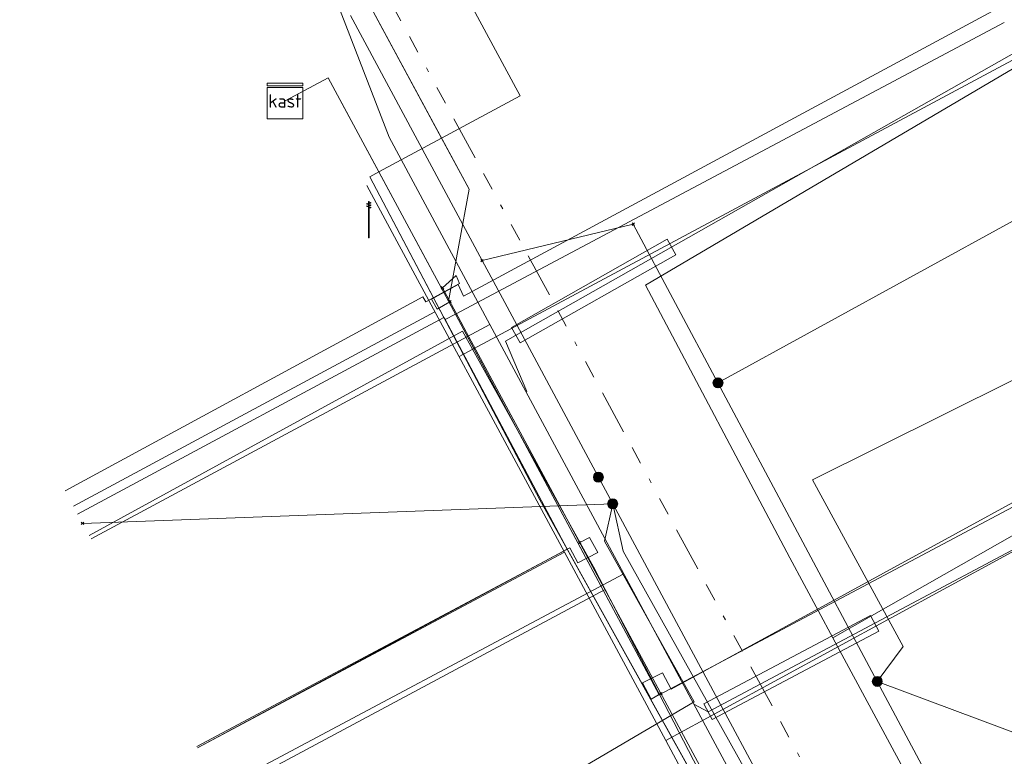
# Model space of a CAD drawing. Header units: metres. Extents: x 154975 to 155642, y 461260 to 461877.
# Tile 13 of 95: x 155240 to 155262, y 461369 to 461385. Entities that reach past the tile are written whole.
import ezdxf
from ezdxf.enums import TextEntityAlignment as Align
from ezdxf.lldxf.tags import DXFTag

# ---------------------------------------------------------------- set-up
doc = ezdxf.new("R2010")
doc.units = ezdxf.units.M
doc.linetypes.add('RI-OVERIG-SO', pattern=[17, 5, -2, 2, -2, 0, -2, 2, -2])
for name, color, linetype, lineweight, true_color in [('B-WE-KL-DATA-G', 3, 'KL-DATA-SO', 18, 0x00ff00), ('B-WE-KL-DATA_HULPSTUK-S', 3, 'Continuous', 18, 0x00ff00), ('B-WE-KL-DATA_KABELBED-G', 3, 'Continuous', 18, 0x00ff00), ('B-WE-KL-ET_LS-G', 1, 'KL-LS-SO', 18, 0xff0000), ('B-WE-KL-ET_LS-S', 1, 'Continuous', 18, 0xff0000), ('B-WE-KL-ET_LS_MANTELBUIS-G', 1, 'Continuous', 18, 0xff0000), ('B-WE-KL-GAS_LD-G', 30, 'KL-GAS_LD-SO', 18, 0xff7f00), ('B-WE-KL-WATER-G', 5, 'KL-WATER-SO', 18, 0x0000ff), ('B-WE-KL-WATER_HULPSTUK-S', 5, 'Continuous', 18, 0x0000ff), ('B-WE-RI-VRIJVERVAL-G', 6, 'RI-OVERIG-SO', 18, 0xff00ff)]:
    doc.layers.add(name, color=color, linetype=linetype, lineweight=lineweight, true_color=true_color)
doc.styles.add('NLCS-ISO', font='NLCS-ISO.ttf')
tags = doc.linetypes.add('KL-DATA-SO', pattern='A,4,-1,[101,NLCS.SHX,S=0.5,R=0,X=0,Y=0],-1,4,-1,["D",Standard,S=1,R=0,X=-0.25,Y=-0.5],-1.5', length=12.5).pattern_tags.tags
tags[18] = DXFTag(74, 10)
tags = doc.linetypes.add('KL-GAS_LD-SO', pattern='A,4,-1,[69,NLCS.SHX,S=0.5,R=0,X=0,Y=0],-1,4,-1,["L",Standard,S=1,R=0,X=0.25,Y=-0.5],-2', length=13).pattern_tags.tags
tags[18] = DXFTag(74, 10)
tags = doc.linetypes.add('KL-LS-SO', pattern='A,4,-1,[103,NLCS.SHX,S=0.75,R=0,X=0,Y=0],-1,4,-1,["L",Standard,S=1,R=0,X=0,Y=-0.5],-2', length=13).pattern_tags.tags
tags[18] = DXFTag(74, 10)
doc.linetypes.add('KL-WATER-SO', pattern='A,7,-0.5,[168,NLCS.SHX,S=0.75,R=0,X=0.75,Y=0],-2', length=9.5)

# ---------------------------------------------------------------- blocks, each defined once
blk = doc.blocks.new('SKL-WTB_HULP_KAST-SO')
at = {"color": 0, "linetype": 'ByBlock', "lineweight": 18}
for points in [[(-2, 2), (2, 2), (2, 1.68), (-2, 1.68)], [(-2, 1.52), (2, 1.52), (2, -2), (-2, -2)]]:
    blk.add_lwpolyline(points, close=True, dxfattribs=at)
at = {"color": 0, "linetype": 'ByBlock', "lineweight": 18, "style": 'NLCS-ISO'}
blk.add_text('kast', height=1.5, dxfattribs=at).set_placement((0, 0), align=Align.MIDDLE_CENTER)
at = {"color": 0, "linetype": 'ByBlock', "lineweight": 18, "style": 'NLCS-ISO', "flags": 1}
for tag, p in [('TYPE', (2.5, 0)), ('LABEL', (2.5, -1.5)), ('OMSCHRIJVING', (2.5, -3))]:
    blk.add_attdef(tag, p, '', height=1, dxfattribs=at)
blk = doc.blocks.new('SKL-WTB_HULP_OVERIG-SO')
at = {"color": 0, "linetype": 'ByBlock', "lineweight": 18}
for points in [[(-0.14, 0.14), (0.14, -0.14)], [(0.14, 0.14), (-0.14, -0.14)]]:
    blk.add_lwpolyline(points, dxfattribs=at)
at = {"color": 0, "linetype": 'ByBlock', "lineweight": 18, "style": 'NLCS-ISO', "flags": 1}
for tag, p in [('TYPE', (1.5, 0)), ('LABEL', (1.5, -1.5)), ('OMSCHRIJVING', (1.5, -3))]:
    blk.add_attdef(tag, p, '', height=1, dxfattribs=at)
blk = doc.blocks.new('SKL-WTB_HULP_MOF-SO')
at = {"linetype": 'ByBlock', "lineweight": 18}
h = blk.add_hatch(color=0, dxfattribs=at)
h.dxf.hatch_style = 1
h.paths.add_polyline_path([(-0.5625, 0, 1), (0.5625, 0, 1)])
at = {"color": 0, "linetype": 'ByBlock', "lineweight": 18}
blk.add_circle((0, 0), 0.5625, dxfattribs=at)
at = {"color": 0, "linetype": 'ByBlock', "lineweight": 18, "style": 'NLCS-ISO', "flags": 1}
for tag, p in [('TYPE', (1.5, 0)), ('LABEL', (1.5, -1.5)), ('OMSCHRIJVING', (1.5, -3))]:
    blk.add_attdef(tag, p, '', height=1, dxfattribs=at)
blk = doc.blocks.new('SKL-ET_LS_MAST-SO')
for p, q in [((-0.05, 2.07), (0.05, 2.07)), ((-0.05, -2), (0.05, -2))]:
    blk.add_line(p, q)
for points in [[(-0.18, 1.76), (-0.22, 1.76), (-0.22, 1.84), (-0.18, 1.84), (-0.18, 1.79)], [(-0.18, 1.49), (-0.22, 1.49), (-0.22, 1.57), (-0.18, 1.57), (-0.18, 1.52)], [(-0.18, 1.79), (-0.05, 1.79)], [(-0.18, 1.76), (-0.05, 1.76)], [(-0.18, 1.52), (-0.05, 1.52)], [(-0.18, 1.49), (-0.05, 1.49)], [(-0.05, -2), (-0.05, 2.07)], [(0.05, -2), (0.05, 2.07)], [(0.18, 1.92), (0.05, 1.92)], [(0.18, 1.89), (0.05, 1.89)], [(0.18, 1.66), (0.05, 1.66)], [(0.18, 1.63), (0.05, 1.63)], [(0.18, 1.39), (0.05, 1.39)], [(0.18, 1.36), (0.05, 1.36)], [(0.18, 1.89), (0.22, 1.89), (0.22, 1.97), (0.18, 1.97), (0.18, 1.92)], [(0.18, 1.63), (0.22, 1.63), (0.22, 1.71), (0.18, 1.71), (0.18, 1.66)], [(0.18, 1.36), (0.22, 1.36), (0.22, 1.44), (0.18, 1.44), (0.18, 1.39)]]:
    blk.add_lwpolyline(points)

msp = doc.modelspace()

# ---------------------------------------------------------------- linework, layer by layer
at = {"layer": 'B-WE-KL-DATA-G', "ltscale": 0.2, "flags": 128}
for points in [[(155243.474, 461397.459), (155243.576, 461397.244), (155244.051, 461396.359), (155248.193, 461388.667), (155246.95, 461386.756), (155249.084, 461382.791), (155247.674, 461382.033), (155246.535, 461384.149), (155245.567, 461383.628)], [(155076.901, 461351.688), (155078.469, 461351.785), (155091.163, 461353.038), (155115.134, 461356.5), (155115.129, 461356.532), (155133.419, 461360.058), (155133.441, 461359.928), (155135.952, 461360.402), (155155.873, 461365.099), (155156.757, 461365.454), (155157.227, 461365.787), (155157.631, 461366.196), (155157.959, 461366.669), (155158.199, 461367.192), (155158.344, 461367.749), (155158.39, 461368.323), (155158.336, 461368.896), (155158.183, 461369.45), (155157.538, 461370.803), (155167.499, 461374.823), (155168.375, 461373.31), (155169.349, 461372.209), (155170.177, 461371.656), (155171.724, 461371.158), (155173.271, 461370.772), (155174.597, 461370.661), (155176.178, 461370.843), (155178.217, 461371.519), (155181.162, 461372.65), (155184.667, 461373.838), (155184.729, 461373.678), (155200.666, 461378.963), (155206.964, 461381.397), (155207.284, 461381.505), (155207.719, 461381.688), (155211.339, 461383.087), (155221.815, 461387.337), (155231.938, 461391.89), (155241.921, 461396.095), (155244.089, 461395.749), (155244.317, 461395.866), (155248.193, 461388.667), (155246.95, 461386.756), (155249.699, 461381.649), (155249.237, 461379.13), (155253.967, 461370.288), (155253.776, 461370.187), (155257.664, 461363.193), (155257.74, 461363.234), (155257.856, 461363.016), (155257.784, 461362.977), (155260.281, 461358.483), (155263.542, 461352.388), (155271.703, 461336.63), (155276.155, 461328.348), (155259.827, 461320.149), (155260.03, 461319.745), (155240.639, 461309.508), (155219.161, 461298.934), (155219.194, 461298.87)], [(155245.567, 461383.628), (155246.535, 461384.149), (155249.392, 461378.84), (155261.717, 461385.39)], [(155257.87, 461371.566), (155256.902, 461373.364), (155253.66, 461379.487), (155262.186, 461384.513)], [(155245.567, 461383.628), (155246.535, 461384.149), (155247.674, 461382.033), (155247.475, 461381.926), (155249.135, 461378.765), (155240.911, 461374.346)], [(155245.567, 461383.628), (155246.535, 461384.149), (155247.674, 461382.033), (155247.475, 461381.926), (155251.285, 461374.669), (155251.904, 461373.555), (155243.602, 461369.093)], [(155245.567, 461383.628), (155246.535, 461384.149), (155247.674, 461382.033), (155247.475, 461381.926), (155251.285, 461374.669), (155257.664, 461363.193), (155257.74, 461363.234), (155257.856, 461363.016), (155257.784, 461362.977), (155260.281, 461358.483), (155263.542, 461352.388), (155265.586, 461348.441), (155257.212, 461343.94)], [(155245.567, 461383.628), (155246.535, 461384.149), (155249.237, 461379.13), (155253.967, 461370.288), (155253.776, 461370.187), (155257.664, 461363.193), (155257.74, 461363.234), (155257.856, 461363.016), (155257.784, 461362.977), (155260.281, 461358.483), (155261.031, 461357.081), (155261.437, 461356.349), (155266.071, 461347.68), (155278.437, 461354.292)], [(155245.567, 461383.628), (155246.535, 461384.149), (155249.237, 461379.13), (155253.967, 461370.288), (155253.776, 461370.187), (155257.664, 461363.193), (155257.74, 461363.234), (155257.856, 461363.016), (155257.784, 461362.977), (155260.281, 461358.483), (155261.031, 461357.081), (155261.437, 461356.349), (155262.481, 461354.396), (155274.944, 461361.05)], [(155245.567, 461383.628), (155246.535, 461384.149), (155247.674, 461382.033), (155247.475, 461381.926), (155251.285, 461374.669), (155257.664, 461363.193), (155257.74, 461363.234), (155257.856, 461363.016), (155257.784, 461362.977), (155260.281, 461358.483), (155261.031, 461357.081), (155260.628, 461357.808), (155254.715, 461354.63)], [(155245.567, 461383.628), (155246.535, 461384.149), (155249.237, 461379.13), (155253.967, 461370.288), (155253.776, 461370.187), (155257.664, 461363.193), (155267.656, 461368.502)], [(155245.567, 461383.628), (155246.535, 461384.149), (155249.237, 461379.13), (155253.967, 461370.288), (155263.831, 461375.529)], [(155245.567, 461383.628), (155246.535, 461384.149), (155249.237, 461379.13), (155253.967, 461370.288), (155253.776, 461370.187), (155257.664, 461363.193), (155257.74, 461363.234), (155257.856, 461363.016), (155251.907, 461359.82)], [(155252.757, 461372.651), (155252.492, 461373.163), (155249.549, 461378.455), (155241.17, 461373.865)], [(155257.87, 461371.566), (155264.061, 461375.097)], [(155252.757, 461372.651), (155244.164, 461368.049)], [(155257.983, 461362.7), (155256.165, 461366.057), (155252.757, 461372.651)], [(155261.293, 461365.212), (155257.87, 461371.566)]]:
    msp.add_lwpolyline(points, dxfattribs=at)
at = {"layer": 'B-WE-KL-DATA_KABELBED-G', "ltscale": 0.2, "flags": 128}
for points in [[(155249.084, 461382.791), (155246.95, 461386.756), (155248.193, 461388.667), (155245.671, 461393.352)], [(155249.084, 461382.791), (155250.846, 461383.739), (155248.528, 461388.046)], [(155247.038, 461385.545), (155249.991, 461380.041)], [(155249.392, 461378.84), (155261.717, 461385.39)], [(155247.674, 461382.033), (155246.535, 461384.149), (155245.567, 461383.628)], [(155247.674, 461382.033), (155249.084, 461382.791)], [(155249.237, 461379.13), (155249.699, 461381.649), (155249.084, 461382.791)], [(155255.289, 461377.293), (155264.239, 461382.205)], [(155249.135, 461378.765), (155247.475, 461381.926), (155247.674, 461382.033)], [(155249.237, 461379.13), (155247.674, 461382.033)], [(155249.991, 461380.041), (155253.387, 461380.86)], [(155253.387, 461380.86), (155255.289, 461377.293), (155258.866, 461370.587), (155271.727, 461346.473), (155273.226, 461343.658)], [(155249.991, 461380.041), (155250.499, 461379.096), (155252.924, 461374.577), (155264.516, 461352.976), (155264.54, 461352.93), (155266.754, 461348.804), (155268.866, 461344.869), (155270.305, 461342.183)], [(155249.392, 461378.84), (155249.237, 461379.13)], [(155249.16, 461378.716), (155249.392, 461378.84)], [(155253.967, 461370.288), (155249.392, 461378.84)], [(155249.135, 461378.765), (155240.911, 461374.346)], [(155249.16, 461378.716), (155249.135, 461378.765)], [(155251.904, 461373.555), (155249.16, 461378.716)], [(155258.866, 461370.587), (155259.446, 461371.37), (155257.409, 461375.113), (155263.367, 461378.081)], [(155253.967, 461370.288), (155263.831, 461375.529)], [(155252.924, 461374.577), (155241.018, 461374.138)], [(155252.924, 461374.577), (155252.742, 461373.741), (155254.752, 461370.131), (155247.124, 461365.644)], [(155252.924, 461374.577), (155253.16, 461373.516), (155256.421, 461367.668), (155256.846, 461366.818), (155248.694, 461362.281)], [(155251.904, 461373.555), (155243.602, 461369.093)], [(155253.776, 461370.187), (155251.904, 461373.555)], [(155258.866, 461370.587), (155268.467, 461367)], [(155253.776, 461370.187), (155253.967, 461370.288)], [(155257.74, 461363.234), (155257.664, 461363.193), (155253.776, 461370.187)]]:
    msp.add_lwpolyline(points, dxfattribs=at)
at = {"layer": 'B-WE-KL-ET_LS-G', "ltscale": 0.2, "flags": 128}
for points in [[(155275.987, 461329.836), (155268.408, 461344.648), (155247.907, 461382.813), (155245.509, 461389.014), (155242.619, 461395.553), (155240.706, 461395.638)], [(155262.048, 461384.771), (155250.517, 461378.232), (155250.997, 461377.103), (155250.979, 461377.094)], [(155241.211, 461373.788), (155250.166, 461378.608)], [(155264.233, 461374.782), (155255.067, 461369.907), (155254.749, 461370.075)], [(155244.099, 461368.168), (155253.175, 461373.007)]]:
    msp.add_lwpolyline(points, dxfattribs=at)
at = {"layer": 'B-WE-KL-ET_LS_MANTELBUIS-G', "ltscale": 0.2, "flags": 128}
for points in [[(155250.85, 461378.191), (155254.343, 461380.171), (155254.145, 461380.519), (155250.652, 461378.539), (155250.85, 461378.191)], [(155255.161, 461369.73), (155258.9, 461371.714), (155258.712, 461372.068), (155254.973, 461370.084), (155255.161, 461369.73)]]:
    msp.add_lwpolyline(points, dxfattribs=at)
at = {"layer": 'B-WE-KL-GAS_LD-G', "ltscale": 0.2, "flags": 128}
for points in [[(155262.111, 461384.653), (155249.476, 461377.885)], [(155247.405, 461381.73), (155251.845, 461373.488), (155254.116, 461369.257), (155265.277, 461348.396), (155276.05, 461328.86)], [(155240.816, 461374.522), (155248.934, 461378.891)], [(155264.24, 461374.768), (155254.116, 461369.257)], [(155243.605, 461369.095), (155251.845, 461373.488)]]:
    msp.add_lwpolyline(points, dxfattribs=at)
at = {"layer": 'B-WE-KL-WATER-G', "ltscale": 0.2, "flags": 128}
for points in [[(155249.27, 461379.118), (155248.98, 461378.948), (155248.858, 461379.175), (155249.458, 461379.504), (155249.577, 461379.242), (155261.552, 461385.696)], [(155249.102, 461379.428), (155249.413, 461379.71), (155249.484, 461379.529), (155248.728, 461379.114), (155248.662, 461379.229), (155240.63, 461374.868)], [(155249.102, 461379.428), (155249.452, 461378.78)], [(155249.452, 461378.78), (155249.642, 461378.428)], [(155249.642, 461378.428), (155249.452, 461378.78)], [(155271.288, 461338.207), (155249.642, 461378.428)], [(155254.009, 461370.312), (155253.791, 461370.189), (155253.594, 461370.556), (155254.042, 461370.777), (155254.239, 461370.412), (155263.773, 461375.627)], [(155252.183, 461373.705), (155252.406, 461373.817), (155252.588, 461373.481), (155252.142, 461373.254), (155251.963, 461373.587), (155243.59, 461369.124)]]:
    msp.add_lwpolyline(points, dxfattribs=at)
at = {"layer": 'B-WE-RI-VRIJVERVAL-G', "ltscale": 0.2, "flags": 128}
msp.add_lwpolyline([(155244.36, 461392.46), (155266.74, 461351.13)], dxfattribs=at)

# ---------------------------------------------------------------- block references
at = {"layer": 'B-WE-KL-DATA_HULPSTUK-S', "xscale": 0.2, "yscale": 0.2, "zscale": 0.2}
for name, p in [('SKL-WTB_HULP_KAST-SO', (155245.567, 461383.628)), ('SKL-WTB_HULP_OVERIG-SO', (155253.387, 461380.86)), ('SKL-WTB_HULP_OVERIG-SO', (155253.387, 461380.86)), ('SKL-WTB_HULP_OVERIG-SO', (155249.991, 461380.041)), ('SKL-WTB_HULP_OVERIG-SO', (155249.991, 461380.041)), ('SKL-WTB_HULP_OVERIG-SO', (155249.991, 461380.041)), ('SKL-WTB_HULP_MOF-SO', (155255.289, 461377.293)), ('SKL-WTB_HULP_MOF-SO', (155255.29, 461377.293)), ('SKL-WTB_HULP_OVERIG-SO', (155255.289, 461377.293)), ('SKL-WTB_HULP_MOF-SO', (155252.603, 461375.175)), ('SKL-WTB_HULP_MOF-SO', (155252.924, 461374.577)), ('SKL-WTB_HULP_OVERIG-SO', (155252.924, 461374.577)), ('SKL-WTB_HULP_OVERIG-SO', (155252.924, 461374.577)), ('SKL-WTB_HULP_OVERIG-SO', (155252.924, 461374.577)), ('SKL-WTB_HULP_OVERIG-SO', (155241.018, 461374.138)), ('SKL-WTB_HULP_MOF-SO', (155258.866, 461370.587)), ('SKL-WTB_HULP_OVERIG-SO', (155258.866, 461370.587)), ('SKL-WTB_HULP_OVERIG-SO', (155258.866, 461370.587))]:
    msp.add_blockref(name, p, dxfattribs=at)
at = {"layer": 'B-WE-KL-ET_LS-S', "xscale": 0.2, "yscale": 0.2, "zscale": 0.2}
msp.add_blockref('SKL-ET_LS_MAST-SO', (155247.448, 461380.955), dxfattribs=at)
at = {"layer": 'B-WE-KL-WATER_HULPSTUK-S', "xscale": 0.2, "yscale": 0.2, "zscale": 0.2}
for p in [(155249.102, 461379.428), (155249.27, 461379.118), (155252.183, 461373.705), (155254.009, 461370.312)]:
    msp.add_blockref('SKL-WTB_HULP_OVERIG-SO', p, dxfattribs=at)

doc.saveas('drawing.dxf')
